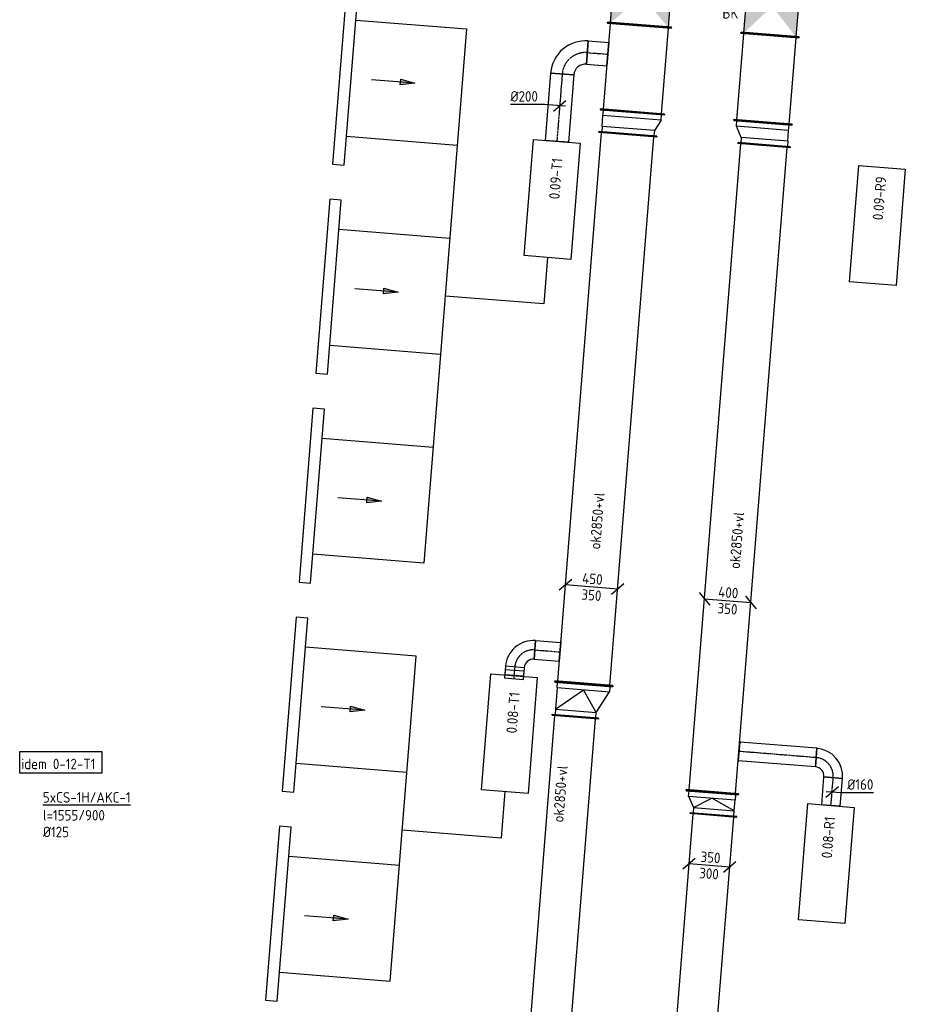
# Model space of a CAD drawing. Header units: millimetres. Extents: x -17664 to 48661, y -98 to 70975.
# Tile 9 of 62: x -2293 to 5307, y 29508 to 37960. Entities that reach past the tile are written whole.
import ezdxf

# ---------------------------------------------------------------- set-up
doc = ezdxf.new("R2010")
doc.units = ezdxf.units.MM
for name, pattern in [('2322122', [47, 40, -7]), ('CENTER2', [28.575, 19.05, -3.175, 3.175, -3.175]), ('SMALL_DASH', [1.5, 0.5, -1])]:
    doc.linetypes.add(name, pattern=pattern)
for name, color, linetype in [('WL521---', 4, '2322122'), ('WL570---_APP', 2, 'Continuous'), ('WL570---_RETOUR_D', 4, 'Continuous'), ('WL570---_RETOUR_HL', 1, 'CENTER2'), ('WL570---_TOEVOER', 3, 'Continuous'), ('WL570---_TOEVOER_D', 3, 'Continuous'), ('WL570---_TOEVOER_HL', 1, 'CENTER2'), ('WM570---', 1, 'Continuous'), ('WM570---_RETOUR', 1, 'Continuous'), ('WM570---_TOEVOER', 1, 'Continuous')]:
    doc.layers.add(name, color=color, linetype=linetype)
doc.styles.add('STABICAD-018', font='ISOCP.SHX', dxfattribs={"height": 90})

# ---------------------------------------------------------------- blocks, each defined once
blk = doc.blocks.new('*U723')
at = {"color": 0, "linetype": 'Continuous'}
for p, q in [((0, 200, -3000), (5, 200, -3000)), ((0, -200, -3000), (0, 200, -3000)), ((5, -200, -3000), (5, 200, -3000)), ((5, 175, -3000), (3096.2, 175, -3000)), ((3101.2, 200, -3000), (3096.2, 200, -3000)), ((3096.2, -200, -3000), (3096.2, 200, -3000)), ((3101.2, -200, -3000), (3101.2, 200, -3000)), ((0, -200, -3000), (5, -200, -3000)), ((5, -175, -3000), (3096.2, -175, -3000)), ((3101.2, -200, -3000), (3096.2, -200, -3000))]:
    blk.add_line(p, q, dxfattribs=at)
at = {"layer": 'WL521---', "color": 2, "style": 'STABICAD-018'}
for tag in ['SECTIONCODE', 'CODE', 'POSITIONCODE']:
    blk.add_attdef(tag, (2227.7, 28885.8, 3000), '', height=1.8, dxfattribs=at)
blk = doc.blocks.new('*U727')
at = {"color": 0, "linetype": 'Continuous'}
for p, q in [((-80, 160, -2975), (80, 160, -2975)), ((-160, -80, -2975), (-160, 80, -2975))]:
    blk.add_line(p, q, dxfattribs=at)
for radius, end in [(80, 0), (240, 360)]:
    blk.add_arc((-160, 160, -2975), radius, 270, end, dxfattribs=at)
at = {"layer": 'WL570---_TOEVOER_HL', "linetype": 'CENTER2'}
blk.add_arc((-160, 160, -2975), 160, 270, 360, dxfattribs=at)
at = {"layer": 'WL521---', "color": 2, "style": 'STABICAD-018'}
for tag in ['CODE', 'SECTIONCODE', 'POSITIONCODE']:
    blk.add_attdef(tag, (1968.1, 32563.2, 2975), '', height=1.8, dxfattribs=at)
blk = doc.blocks.new('*U730')
at = {"color": 0, "linetype": 'Continuous'}
for p, q in [((-51.7, 80, -2975), (21.9, 80, -2975)), ((-51.7, 80, -2975), (-51.7, -80, -2975)), ((-21.9, 80, -2975), (51.7, 80, -2975)), ((-21.9, 80, -2975), (-21.9, -80, -2975)), ((21.9, 80, -2975), (21.9, -80, -2975)), ((51.7, 80, -2975), (51.7, -80, -2975)), ((-51.7, -80, -2975), (21.9, -80, -2975)), ((-21.9, -80, -2975), (51.7, -80, -2975))]:
    blk.add_line(p, q, dxfattribs=at)
at = {"layer": 'WL570---_TOEVOER_HL', "linetype": 'CENTER2'}
blk.add_line((-51.7, 0, -2975), (51.7, 0, -2975), dxfattribs=at)
at = {"layer": 'WL521---', "color": 2, "style": 'STABICAD-018'}
for tag, p in [('CODE', (1951.2, 32452.2, 2975)), ('SECTIONCODE', (1951.2, 32352.2, 2975)), ('POSITIONCODE', (1951.2, 32352.2, 2975))]:
    blk.add_attdef(tag, p, '', height=1.8, dxfattribs=at)
blk = doc.blocks.new('*U724')
at = {"color": 0, "linetype": 'Continuous'}
for p, q in [((0, 80, -2975), (216.1, 80, -2975)), ((0, -80, -2975), (0, 80, -2975)), ((216.1, 80, -2975), (216.1, -80, -2975)), ((0, -80, -2975), (216.1, -80, -2975))]:
    blk.add_line(p, q, dxfattribs=at)
at = {"layer": 'WL570---_TOEVOER_HL', "linetype": 'CENTER2'}
blk.add_line((0, 0, -2975), (216.1, 0, -2975), dxfattribs=at)
at = {"layer": 'WL521---', "color": 2, "style": 'STABICAD-018'}
for tag in ['CODE', 'SECTIONCODE', 'POSITIONCODE']:
    blk.add_attdef(tag, (2127.6, 32550.4, 2975), '', height=1.8, dxfattribs=at)
blk = doc.blocks.new('*U739')
at = {"color": 0, "linetype": 'Continuous'}
for p, q in [((0, 250, -3025), (5, 250, -3025)), ((0, -250, -3025), (0, 250, -3025)), ((5, -250, -3025), (5, 250, -3025)), ((5, 225, -3025), (4728, 225, -3025)), ((4733, 250, -3025), (4728, 250, -3025)), ((4728, -250, -3025), (4728, 250, -3025)), ((4733, -250, -3025), (4733, 250, -3025)), ((0, -250, -3025), (5, -250, -3025)), ((5, -225, -3025), (4728, -225, -3025)), ((4733, -250, -3025), (4728, -250, -3025))]:
    blk.add_line(p, q, dxfattribs=at)
at = {"layer": 'WL521---', "color": 2, "style": 'STABICAD-018'}
for tag in ['CODE', 'SECTIONCODE', 'POSITIONCODE']:
    blk.add_attdef(tag, (2547.8, 32258.8, 3025), '', height=1.8, dxfattribs=at)
blk = doc.blocks.new('*U721')
at = {"color": 0, "linetype": 'Continuous'}
for p, q in [((-50, 250, -3025), (-45, 250, -3025)), ((-50, -250, -3025), (-50, 250, -3025)), ((-45, -250, -3025), (-45, 250, -3025)), ((-45, 225, -3025), (0, 225, -3025)), ((186.6, 125, -3025), (0, 225, -3025)), ((0, -225, -3025), (0, 225, -3025)), ((186.6, 125, -3025), (0, 0, -3025)), ((231.6, 125, -3025), (186.6, 125, -3025)), ((186.6, -225, -3025), (186.6, 125, -3025)), ((236.6, 150, -3025), (231.6, 150, -3025)), ((231.6, -250, -3025), (231.6, 150, -3025)), ((236.6, -250, -3025), (236.6, 150, -3025)), ((186.6, -225, -3025), (0, 0, -3025)), ((-50, -250, -3025), (-45, -250, -3025)), ((0, -225, -3025), (-45, -225, -3025)), ((0, -225, -3025), (186.6, -225, -3025)), ((186.6, -225, -3025), (231.6, -225, -3025)), ((236.6, -250, -3025), (231.6, -250, -3025))]:
    blk.add_line(p, q, dxfattribs=at)
at = {"layer": 'WL521---', "color": 2, "style": 'STABICAD-018'}
for tag in ['CODE', 'SECTIONCODE', 'POSITIONCODE']:
    blk.add_attdef(tag, (2543.8, 32209, 3025), '', height=1.8, dxfattribs=at)
blk = doc.blocks.new('*U768')
at = {"color": 0, "linetype": 'Continuous'}
for p, q in [((0, 200, -3000), (5, 200, -3000)), ((0, -200, -3000), (0, 200, -3000)), ((5, -200, -3000), (5, 200, -3000)), ((5, 175, -3000), (3142.9, 175, -3000)), ((3147.9, 200, -3000), (3142.9, 200, -3000)), ((3142.9, -200, -3000), (3142.9, 200, -3000)), ((3147.9, -200, -3000), (3147.9, 200, -3000)), ((0, -200, -3000), (5, -200, -3000)), ((5, -175, -3000), (3142.9, -175, -3000)), ((3147.9, -200, -3000), (3142.9, -200, -3000))]:
    blk.add_line(p, q, dxfattribs=at)
at = {"layer": 'WL521---', "color": 2, "style": 'STABICAD-018'}
for tag, p in [('SECTIONCODE', (3261.3, 28031.7, 3000)), ('POSITIONCODE', (3261.3, 28031.7, 3000)), ('CODE', (3408.9, 27995.8, 3000))]:
    blk.add_attdef(tag, p, '', height=1.8, dxfattribs=at)
blk = doc.blocks.new('*U775')
at = {"color": 0, "linetype": 'Continuous'}
for p, q in [((0, 80, -2975), (239.6, 80, -2975)), ((0, -80, -2975), (0, 80, -2975)), ((239.6, 80, -2975), (239.6, -80, -2975)), ((0, -80, -2975), (239.6, -80, -2975))]:
    blk.add_line(p, q, dxfattribs=at)
at = {"layer": 'WL570---_RETOUR_HL', "linetype": 'CENTER2'}
blk.add_line((0, 0, -2975), (239.6, 0, -2975), dxfattribs=at)
at = {"layer": 'WL521---', "color": 2, "style": 'STABICAD-018'}
for tag, p in [('SECTIONCODE', (4527.3, 31322.7, 2975)), ('POSITIONCODE', (4527.3, 31322.7, 2975)), ('CODE', (4669.1, 31214.6, 2975))]:
    blk.add_attdef(tag, p, '', height=1.8, dxfattribs=at)
blk = doc.blocks.new('*U772')
at = {"color": 0, "linetype": 'Continuous'}
for p, q in [((-80, 160, -2975), (80, 160, -2975)), ((-160, -80, -2975), (-160, 80, -2975))]:
    blk.add_line(p, q, dxfattribs=at)
for radius in [80, 240]:
    blk.add_arc((-160, 160, -2975), radius, 270, 0, dxfattribs=at)
at = {"layer": 'WL570---_RETOUR_HL', "linetype": 'CENTER2'}
blk.add_arc((-160, 160, -2975), 160, 270, 0, dxfattribs=at)
at = {"layer": 'WL521---', "color": 2, "style": 'STABICAD-018'}
for tag in ['CODE', 'SECTIONCODE', 'POSITIONCODE']:
    blk.add_attdef(tag, (4701, 31613, 2975), '', height=1.8, dxfattribs=at)
blk = doc.blocks.new('*U781')
at = {"color": 0, "linetype": 'Continuous'}
for p, q in [((0, 225, -3025), (5, 225, -3025)), ((0, -225, -3025), (0, 225, -3025)), ((5, -225, -3025), (5, 225, -3025)), ((5, 200, -3025), (5567.7, 200, -3025)), ((5572.7, 225, -3025), (5567.7, 225, -3025)), ((5567.7, -225, -3025), (5567.7, 225, -3025)), ((5572.7, -225, -3025), (5572.7, 225, -3025)), ((0, -225, -3025), (5, -225, -3025)), ((5, -200, -3025), (5567.7, -200, -3025)), ((5572.7, -225, -3025), (5567.7, -225, -3025))]:
    blk.add_line(p, q, dxfattribs=at)
at = {"layer": 'WL521---', "color": 2, "style": 'STABICAD-018'}
for tag, p in [('SECTIONCODE', (3809.6, 31436.4, 3025)), ('POSITIONCODE', (3809.6, 31436.4, 3025)), ('CODE', (3650.5, 31328.3, 3025))]:
    blk.add_attdef(tag, p, '', height=1.8, dxfattribs=at)
blk = doc.blocks.new('*U769')
at = {"color": 0, "linetype": 'Continuous'}
for p, q in [((0, 80, -2975), (663.4, 80, -2975)), ((0, -80, -2975), (0, 80, -2975)), ((663.4, 80, -2975), (663.4, -80, -2975)), ((0, -80, -2975), (663.4, -80, -2975))]:
    blk.add_line(p, q, dxfattribs=at)
at = {"layer": 'WL570---_RETOUR_HL', "linetype": 'CENTER2'}
blk.add_line((0, 0, -2975), (663.4, 0, -2975), dxfattribs=at)
at = {"layer": 'WL521---', "color": 2, "style": 'STABICAD-018'}
for tag, p in [('SECTIONCODE', (4256.9, 31799, 2975)), ('POSITIONCODE', (4256.9, 31799, 2975)), ('CODE', (4541.5, 31625.7, 2975))]:
    blk.add_attdef(tag, p, '', height=1.8, dxfattribs=at)
blk = doc.blocks.new('*U744')
at = {"color": 0, "linetype": 'Continuous'}
for p, q in [((-170.5, 63.8, -3025), (-278.1, -27.9, -3025)), ((224.3, -17.9, -3025), (-224.3, 17.9, -3025)), ((278.1, 27.9, -3025), (170.5, -63.8, -3025))]:
    blk.add_line(p, q, dxfattribs=at)
at = {"color": 0, "linetype": 'Continuous', "style": 'STABICAD-018'}
for s, p in [('450', (-83.3, 31.7, -3025)), ('350', (-89.9, -108.2, -3025))]:
    blk.add_text(s, height=90, rotation=355.42527, dxfattribs=at).set_placement(p)
at = {"layer": 'WL521---', "color": 2, "style": 'STABICAD-018'}
blk.add_attdef('CODE', (2614.3, 33090.7, 3025), '', height=1.8, dxfattribs=at)
blk = doc.blocks.new('*U779')
at = {"color": 0, "linetype": 'Continuous'}
for p, q in [((-245.2, 69.8, -3025), (-153.5, -37.9, -3025)), ((-199.4, 16, -3025), (199.4, -16, -3025)), ((153.5, 37.9, -3025), (245.2, -69.8, -3025))]:
    blk.add_line(p, q, dxfattribs=at)
at = {"color": 0, "linetype": 'Continuous', "style": 'STABICAD-018'}
for s, p in [('400', (-83.3, 31.7, -3025)), ('350', (-89.9, -108.2, -3025))]:
    blk.add_text(s, height=90, rotation=355.42527, dxfattribs=at).set_placement(p)
at = {"layer": 'WL521---', "color": 2, "style": 'STABICAD-018'}
blk.add_attdef('CODE', (3782.1, 32973.5, 3025), '', height=1.8, dxfattribs=at)
blk = doc.blocks.new('*U722')
at = {"color": 2, "linetype": 'SMALL_DASH'}
for p, q in [((0, 95, -2975), (0, -95, -2975)), ((0, -80, -2975), (0, 80, -2975))]:
    blk.add_line(p, q, dxfattribs=at)
at = {"color": 0, "linetype": 'Continuous'}
for p, q in [((0, 80, -2975), (1, 80, -2975)), ((1, 80, -2975), (1, -80, -2975)), ((0, -80, -2975), (1, -80, -2975))]:
    blk.add_line(p, q, dxfattribs=at)
at = {"layer": 'WL570---_TOEVOER_HL', "linetype": 'CENTER2'}
blk.add_line((0, 0, -2975), (1, 0, -2975), dxfattribs=at)
at = {"layer": 'WL521---', "color": 2, "style": 'STABICAD-018'}
for tag in ['CODE', 'SECTIONCODE', 'POSITIONCODE']:
    blk.add_attdef(tag, (2344, 32533.1, 2975), '', height=1.8, dxfattribs=at)
blk = doc.blocks.new('*U778')
at = {"color": 0, "linetype": 'Continuous'}
for p, q in [((-53.8, -45.9, -2975), (53.8, 45.9, -2975)), ((-49.8, 4, -2975), (79.7, -6.4, -2975)), ((79.7, -6.4, -2975), (354.8, -6.4, -2975))]:
    blk.add_line(p, q, dxfattribs=at)
at = {"color": 0, "linetype": 'Continuous', "style": 'STABICAD-018'}
blk.add_text('%%c160', height=90, dxfattribs=at).set_placement((129.7, 18.6, -2975))
at = {"layer": 'WL521---', "color": 2, "style": 'STABICAD-018'}
blk.add_attdef('CODE', (4678.5, 31331.6, 2975), '', height=1.8, dxfattribs=at)
blk = doc.blocks.new('*U733')
at = {"color": 0, "linetype": 'Continuous'}
for p, q in [((-100, 200, -2975), (100, 200, -2975)), ((-200, -100, -2975), (-200, 100, -2975))]:
    blk.add_line(p, q, dxfattribs=at)
for radius in [100, 300]:
    blk.add_arc((-200, 200, -2975), radius, 270, 360, dxfattribs=at)
at = {"layer": 'WL570---_TOEVOER_HL', "linetype": 'CENTER2'}
blk.add_arc((-200, 200, -2975), 200, 270, 360, dxfattribs=at)
at = {"layer": 'WL521---', "color": 2, "style": 'STABICAD-018'}
for tag in ['CODE', 'SECTIONCODE', 'POSITIONCODE']:
    blk.add_attdef(tag, (2378.6, 37694, 2975), '', height=1.8, dxfattribs=at)
blk = doc.blocks.new('*U732')
at = {"color": 0, "linetype": 'Continuous'}
for p, q in [((0, 100, -2975), (580.8, 100, -2975)), ((0, -100, -2975), (0, 100, -2975)), ((580.8, 100, -2975), (580.8, -100, -2975)), ((0, -100, -2975), (580.8, -100, -2975))]:
    blk.add_line(p, q, dxfattribs=at)
at = {"layer": 'WL570---_TOEVOER_HL', "linetype": 'CENTER2'}
blk.add_line((0, 0, -2975), (580.8, 0, -2975), dxfattribs=at)
at = {"layer": 'WL521---', "color": 2, "style": 'STABICAD-018'}
for tag, p in [('CODE', (2362.7, 37494.6, 2975)), ('SECTIONCODE', (2491, 37217.9, 2975)), ('POSITIONCODE', (2491, 37217.9, 2975))]:
    blk.add_attdef(tag, p, '', height=1.8, dxfattribs=at)
blk = doc.blocks.new('*U736')
at = {"color": 0, "linetype": 'Continuous'}
for p, q in [((-50, 250, -3025), (-45, 250, -3025)), ((-50, -250, -3025), (-50, 250, -3025)), ((-45, -250, -3025), (-45, 250, -3025)), ((0, 225, -3025), (-45, 225, -3025)), ((0, 225, -3025), (93.3, 225, -3025)), ((0, -225, -3025), (0, 225, -3025)), ((93.3, 225, -3025), (138.3, 225, -3025)), ((93.3, -275, -3025), (93.3, 225, -3025)), ((143.3, 250, -3025), (138.3, 250, -3025)), ((138.3, -300, -3025), (138.3, 250, -3025)), ((143.3, -300, -3025), (143.3, 250, -3025)), ((-50, -250, -3025), (-45, -250, -3025)), ((0, -225, -3025), (-45, -225, -3025)), ((93.3, -275, -3025), (0, -225, -3025)), ((93.3, -275, -3025), (138.3, -275, -3025)), ((143.3, -300, -3025), (138.3, -300, -3025))]:
    blk.add_line(p, q, dxfattribs=at)
at = {"layer": 'WL521---', "color": 2, "style": 'STABICAD-018'}
for tag, p in [('CODE', (2929.2, 37126.6, 3025)), ('SECTIONCODE', (2929.2, 37026.6, 3025)), ('POSITIONCODE', (2929.2, 37026.6, 3025))]:
    blk.add_attdef(tag, p, '', height=1.8, dxfattribs=at)
blk = doc.blocks.new('*U746')
at = {"color": 0, "linetype": 'Continuous'}
for p, q in [((0, 275, -3025), (5, 275, -3025)), ((0, -275, -3025), (0, 275, -3025)), ((5, -275, -3025), (5, 275, -3025)), ((747, 275, -3025), (742, 275, -3025)), ((742, -275, -3025), (742, 275, -3025)), ((747, -275, -3025), (747, 275, -3025)), ((5, 250, -3025), (742, 250, -3025)), ((5, -250, -3025), (742, -250, -3025)), ((0, -275, -3025), (5, -275, -3025)), ((747, -275, -3025), (742, -275, -3025))]:
    blk.add_line(p, q, dxfattribs=at)
at = {"layer": 'WL521---', "color": 2, "style": 'STABICAD-018'}
for tag in ['CODE', 'SECTIONCODE', 'POSITIONCODE']:
    blk.add_attdef(tag, (2965.6, 37167.5, 3025), '', height=1.8, dxfattribs=at)
blk = doc.blocks.new('*U745')
at = {"linetype": 'Continuous'}
for points in [[(-250, 250), (250, 250), (0, 0)], [(-250, -250), (250, -250), (0, 0)]]:
    blk.add_hatch(color=2, dxfattribs=at).paths.add_polyline_path(points, flags=0)
at = {"color": 2, "linetype": 'Continuous'}
for p, q in [((-250, 275, -3025), (-245, 275, -3025)), ((-250, -275, -3025), (-250, 275, -3025)), ((-245, -275, -3025), (-245, 275, -3025)), ((250, 275, -3025), (245, 275, -3025)), ((245, -275, -3025), (245, 275, -3025)), ((250, -275, -3025), (250, 275, -3025)), ((-245, 250, -3025), (245, 250, -3025)), ((-245, -250, -3025), (245, -250, -3025)), ((-250, -275, -3025), (-245, -275, -3025)), ((250, -275, -3025), (245, -275, -3025))]:
    blk.add_line(p, q, dxfattribs=at)
at = {"layer": 'WL521---', "color": 1, "style": 'STABICAD-018'}
for tag, p in [('PRODUCTCODE', (3845.1, 38961.3, 3025)), ('PRODUCTCODE2', (3045.1, 38161.3, 3025))]:
    blk.add_attdef(tag, p, '', height=1.8, dxfattribs=at)
at = {"layer": 'WL521---', "color": 2, "style": 'STABICAD-018'}
for tag, p in [('CODE', (3045.1, 38261.3, 3025)), ('FREETEXT', (3045.1, 38211.3, 3025)), ('SECTIONCODE', (3045.1, 38161.3, 3025)), ('POSITIONCODE', (3045.1, 38161.3, 3025)), ('INDICATIONTEXT', (2602.2, 38044.7, 3025))]:
    blk.add_attdef(tag, p, '', height=1.8, dxfattribs=at)
blk = doc.blocks.new('*U738')
at = {"color": 0, "linetype": 'Continuous'}
for p, q in [((0, 100, -2975), (176.1, 100, -2975)), ((0, -100, -2975), (0, 100, -2975)), ((176.1, 100, -2975), (176.1, -100, -2975)), ((0, -100, -2975), (176.1, -100, -2975))]:
    blk.add_line(p, q, dxfattribs=at)
at = {"layer": 'WL570---_TOEVOER_HL', "linetype": 'CENTER2'}
blk.add_line((0, 0, -2975), (176.1, 0, -2975), dxfattribs=at)
at = {"layer": 'WL521---', "color": 2, "style": 'STABICAD-018'}
for tag, p in [('SECTIONCODE', (2630.7, 37824.3, 2975)), ('POSITIONCODE', (2630.7, 37824.3, 2975)), ('CODE', (2578, 37678.1, 2975))]:
    blk.add_attdef(tag, p, '', height=1.8, dxfattribs=at)
blk = doc.blocks.new('*U734')
at = {"color": 0, "linetype": 'Continuous'}
for p, q in [((-129.9, 10.4, -2975), (-422.9, 10.4, -2975)), ((49.8, -4, -2975), (-129.9, 10.4, -2975)), ((-53.8, -45.9, -2975), (53.8, 45.9, -2975))]:
    blk.add_line(p, q, dxfattribs=at)
at = {"color": 0, "linetype": 'Continuous', "style": 'STABICAD-018'}
blk.add_text('%%c200', height=90, dxfattribs=at).set_placement((-422.9, 35.4, -2975))
at = {"layer": 'WL521---', "color": 2, "style": 'STABICAD-018'}
blk.add_attdef('CODE', (2340.8, 37221.9, 2975), '', height=1.8, dxfattribs=at)
blk = doc.blocks.new('*U737')
at = {"color": 2, "linetype": 'SMALL_DASH'}
for p, q in [((0, 115, -2975), (0, -115, -2975)), ((0, -100, -2975), (0, 100, -2975))]:
    blk.add_line(p, q, dxfattribs=at)
at = {"color": 0, "linetype": 'Continuous'}
for p, q in [((0, 100, -2975), (1, 100, -2975)), ((1, 100, -2975), (1, -100, -2975)), ((0, -100, -2975), (1, -100, -2975))]:
    blk.add_line(p, q, dxfattribs=at)
at = {"layer": 'WL570---_TOEVOER_HL', "linetype": 'CENTER2'}
blk.add_line((0, 0, -2975), (1, 0, -2975), dxfattribs=at)
at = {"layer": 'WL521---', "color": 2, "style": 'STABICAD-018'}
for tag in ['SECTIONCODE', 'CODE', 'POSITIONCODE']:
    blk.add_attdef(tag, (2754.5, 37663.9, 2975), '', height=1.8, dxfattribs=at)
blk = doc.blocks.new('*U776')
at = {"color": 0, "linetype": 'Continuous'}
for p, q in [((-120.6, 59.8, -3000), (-228.3, -31.9, -3000)), ((174.4, -14, -3000), (-174.4, 14, -3000)), ((228.3, 31.9, -3000), (120.6, -59.8, -3000))]:
    blk.add_line(p, q, dxfattribs=at)
at = {"color": 0, "linetype": 'Continuous', "style": 'STABICAD-018'}
for s, p in [('350', (-78.8, 31.4, -3000)), ('300', (-89.9, -108.2, -3000))]:
    blk.add_text(s, height=90, rotation=355.42527, dxfattribs=at).set_placement(p)
at = {"layer": 'WL521---', "color": 2, "style": 'STABICAD-018'}
blk.add_attdef('CODE', (3625.3, 30699.8, 3000), '', height=1.8, dxfattribs=at)
blk = doc.blocks.new('*U766')
at = {"color": 0, "linetype": 'Continuous'}
for p, q in [((-50, 225, -3025), (-45, 225, -3025)), ((-50, -225, -3025), (-50, 225, -3025)), ((-45, -225, -3025), (-45, 225, -3025)), ((-45, 200, -3025), (0, 200, -3025)), ((93.3, 200, -3025), (0, 200, -3025)), ((0, -200, -3025), (0, 200, -3025)), ((93.3, 200, -3025), (0, 0, -3025)), ((138.3, 200, -3025), (93.3, 200, -3025)), ((93.3, -150, -3025), (93.3, 200, -3025)), ((143.3, 225, -3025), (138.3, 225, -3025)), ((138.3, -175, -3025), (138.3, 225, -3025)), ((143.3, -175, -3025), (143.3, 225, -3025)), ((93.3, -150, -3025), (0, 0, -3025)), ((0, -200, -3025), (93.3, -150, -3025)), ((93.3, -150, -3025), (138.3, -150, -3025)), ((-50, -225, -3025), (-45, -225, -3025)), ((0, -200, -3025), (-45, -200, -3025)), ((143.3, -175, -3025), (138.3, -175, -3025))]:
    blk.add_line(p, q, dxfattribs=at)
at = {"layer": 'WL521---', "color": 2, "style": 'STABICAD-018'}
for tag in ['CODE', 'SECTIONCODE', 'POSITIONCODE']:
    blk.add_attdef(tag, (3646.5, 31278.5, 3025), '', height=1.8, dxfattribs=at)
blk = doc.blocks.new('*U767')
at = {"color": 2, "linetype": 'SMALL_DASH'}
for p, q in [((0, 95, -2975), (0, -95, -2975)), ((0, -80, -2975), (0, 80, -2975))]:
    blk.add_line(p, q, dxfattribs=at)
at = {"color": 0, "linetype": 'Continuous'}
for p, q in [((0, 80, -2975), (1, 80, -2975)), ((1, 80, -2975), (1, -80, -2975)), ((0, -80, -2975), (1, -80, -2975))]:
    blk.add_line(p, q, dxfattribs=at)
at = {"layer": 'WL570---_RETOUR_HL', "linetype": 'CENTER2'}
blk.add_line((0, 0, -2975), (1, 0, -2975), dxfattribs=at)
at = {"layer": 'WL521---', "color": 2, "style": 'STABICAD-018'}
for tag in ['CODE', 'SECTIONCODE', 'POSITIONCODE']:
    blk.add_attdef(tag, (3879.2, 31678.7, 2975), '', height=1.8, dxfattribs=at)
blk = doc.blocks.new('*U780')
at = {"color": 0, "linetype": 'Continuous'}
for p, q in [((143.3, 275, -3025), (138.3, 275, -3025)), ((138.3, -225, -3025), (138.3, 275, -3025)), ((143.3, -225, -3025), (143.3, 275, -3025)), ((-50, 225, -3025), (-45, 225, -3025)), ((-50, -225, -3025), (-50, 225, -3025)), ((-45, -225, -3025), (-45, 225, -3025)), ((0, 200, -3025), (-45, 200, -3025)), ((0, 200, -3025), (93.3, 250, -3025)), ((0, -200, -3025), (0, 200, -3025)), ((93.3, 250, -3025), (138.3, 250, -3025)), ((93.3, -200, -3025), (93.3, 250, -3025)), ((-50, -225, -3025), (-45, -225, -3025)), ((0, -200, -3025), (-45, -200, -3025)), ((0, -200, -3025), (93.3, -200, -3025)), ((93.3, -200, -3025), (138.3, -200, -3025)), ((143.3, -225, -3025), (138.3, -225, -3025))]:
    blk.add_line(p, q, dxfattribs=at)
at = {"layer": 'WL521---', "color": 2, "style": 'STABICAD-018'}
for tag, p in [('CODE', (4099, 37033.1, 3025)), ('SECTIONCODE', (4099, 36933.1, 3025)), ('POSITIONCODE', (4099, 36933.1, 3025))]:
    blk.add_attdef(tag, p, '', height=1.8, dxfattribs=at)
blk = doc.blocks.new('*U785')
at = {"color": 0, "linetype": 'Continuous'}
for p, q in [((0, 250, -3025), (5, 250, -3025)), ((0, -250, -3025), (0, 250, -3025)), ((5, -250, -3025), (5, 250, -3025)), ((5, 225, -3025), (746.8, 225, -3025)), ((751.8, 250, -3025), (746.8, 250, -3025)), ((746.8, -250, -3025), (746.8, 250, -3025)), ((751.8, -250, -3025), (751.8, 250, -3025)), ((0, -250, -3025), (5, -250, -3025)), ((5, -225, -3025), (746.8, -225, -3025)), ((751.8, -250, -3025), (746.8, -250, -3025))]:
    blk.add_line(p, q, dxfattribs=at)
at = {"layer": 'WL521---', "color": 2, "style": 'STABICAD-018'}
for tag in ['CODE', 'SECTIONCODE', 'POSITIONCODE']:
    blk.add_attdef(tag, (4085.5, 37077.9, 3025), '', height=1.8, dxfattribs=at)
blk = doc.blocks.new('*U783')
at = {"linetype": 'Continuous'}
for points in [[(-250, 225), (250, 225), (0, 0)], [(-250, -225), (250, -225), (0, 0)]]:
    blk.add_hatch(color=2, dxfattribs=at).paths.add_polyline_path(points, flags=0)
at = {"color": 2, "linetype": 'Continuous'}
for p, q in [((-250, 250, -3025), (-245, 250, -3025)), ((-250, -250, -3025), (-250, 250, -3025)), ((-245, -250, -3025), (-245, 250, -3025)), ((-245, 225, -3025), (245, 225, -3025)), ((250, 250, -3025), (245, 250, -3025)), ((245, -250, -3025), (245, 250, -3025)), ((250, -250, -3025), (250, 250, -3025)), ((-250, -250, -3025), (-245, -250, -3025)), ((-245, -225, -3025), (245, -225, -3025)), ((250, -250, -3025), (245, -250, -3025))]:
    blk.add_line(p, q, dxfattribs=at)
at = {"layer": 'WL521---', "color": 1, "style": 'STABICAD-018'}
for tag, p in [('PRODUCTCODE', (4890.6, 38801.5, 3025)), ('PRODUCTCODE2', (4165.6, 38076.5, 3025))]:
    blk.add_attdef(tag, p, '', height=1.8, dxfattribs=at)
at = {"layer": 'WL521---', "color": 2, "style": 'STABICAD-018'}
for tag, p in [('CODE', (4165.6, 38176.5, 3025)), ('FREETEXT', (4165.6, 38126.5, 3025)), ('SECTIONCODE', (4165.6, 38076.5, 3025)), ('POSITIONCODE', (4165.6, 38076.5, 3025)), ('INDICATIONTEXT', (3737.7, 37970.3, 3025))]:
    blk.add_attdef(tag, p, '', height=1.8, dxfattribs=at)
blk = doc.blocks.new('DM_SYM002')
at = {"color": 0, "linetype": 'Continuous'}
for p, q in [((0, 0), (-7.5, 0)), ((-2.5, -0.5), (-2.5, 0.5)), ((-2.5, 0.5), (0, 0)), ((0, 0), (-2.5, -0.5))]:
    blk.add_line(p, q, dxfattribs=at)
blk.add_solid([(-2.5, 0.5), (-2.5, -0.5), (0, 0)], dxfattribs=at)

msp = doc.modelspace()

# ---------------------------------------------------------------- linework, layer by layer
at = {"layer": 'WL570---_APP', "elevation": 3000}
for points in [[(2117, 36931.6), (2515.7, 36899.7), (2435.9, 35902.9), (2037.2, 35934.8)], [(4908, 36708.3), (5306.8, 36676.4), (5227, 35679.6), (4828.3, 35711.5)], [(1750.1, 32346.3), (2148.8, 32314.4), (2069, 31317.6), (1670.3, 31349.5)], [(4469.7, 31230.6), (4868.5, 31198.7), (4788.7, 30201.9), (4390, 30233.8)]]:
    msp.add_lwpolyline(points, close=True, dxfattribs=at)
at = {"layer": 'WL570---_TOEVOER_D', "elevation": 3000}
for points in [[(610.4, 38205.5), (510.8, 38215), (391.2, 36719.8), (490.9, 36711.8)], [(466.8, 36411.2), (367.3, 36420.8), (247.6, 34925.6), (347.3, 34917.6)], [(323.2, 34617), (223.7, 34626.5), (104, 33131.3), (203.7, 33123.3)], [(179.7, 32822.7), (80.1, 32832.2), (-39.5, 31337), (60.2, 31329.1)], [(36.1, 31028.4), (-63.4, 31038), (-183.1, 29542.8), (-83.4, 29534.8)]]:
    msp.add_lwpolyline(points, close=True, dxfattribs=at)
for points in [[(590.5, 37956.6), (1540.8, 37880.6), (1173.9, 33295.2), (223.6, 33371.3)], [(510.7, 36959.8), (1461.1, 36883.8)], [(446.9, 36162.4), (1397.2, 36086.3)], [(2236.6, 35918.9), (2204.7, 35520.1), (1357.4, 35587.9)], [(367.1, 35165.6), (1317.5, 35089.5)], [(303.3, 34368.1), (1253.7, 34292.1)], [(-63.6, 29782.8), (886.8, 29706.7), (1110.1, 32497.8), (159.8, 32573.8)], [(80, 31577), (1030.4, 31501)], [(1869.7, 31333.5), (1837.8, 30934.8), (990.5, 31002.6)], [(16.2, 30779.6), (966.5, 30703.5)]]:
    msp.add_lwpolyline(points, dxfattribs=at)
at = {"layer": 'WM570---_TOEVOER'}
msp.add_lwpolyline([(-2293.2, 31679.4), (-1587.6, 31679.4), (-1587.6, 31491.2), (-2293.2, 31491.2)], close=True, dxfattribs=at)

# ---------------------------------------------------------------- block references
at = {"layer": 'WL570---_RETOUR_D', "color": 2, "linetype": 'Continuous'}
ref = msp.add_blockref('*U783', (4165.6, 38076.5, 3025), dxfattribs=dict(at, rotation=85.41264599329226))
ref.add_attrib('INDICATIONTEXT', 'BK', (3737.7, 37970.3, 3025), dxfattribs={"layer": '0', "color": 2, "linetype": 'SMALL_DASH', "height": 90, "style": 'STABICAD-018'})
at = {"layer": 'WL570---_RETOUR_D', "linetype": 'Continuous'}
for name, p, rotation in [('*U785', (4085.5, 37077.9, 3025), 85.41264599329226), ('*U780', (4099, 36933.1, 3025), 85.42526662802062), ('*U781', (3650.5, 31328.3, 3025), 85.42526662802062), ('*U767', (3879.2, 31678.7, 2975), 355.4252666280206), ('*U769', (4541.5, 31625.7, 2975), 175.4252666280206), ('*U772', (4701, 31613, 2975), 85.42526662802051), ('*U775', (4669.1, 31214.6, 2975), 85.42526662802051), ('*U766', (3646.5, 31278.5, 3025), 265.4252666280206), ('*U768', (3408.9, 27995.8, 3000), 85.42526662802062)]:
    msp.add_blockref(name, p, dxfattribs=dict(at, rotation=rotation))
at = {"layer": 'WL570---_TOEVOER', "linetype": 'Continuous', "xscale": 49.99999999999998, "yscale": 49.99999999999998, "zscale": 49.99999999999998, "rotation": 355.425266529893}
for p in [(1098.9, 37415.6, 3000), (955.4, 35621.3, 3000), (811.8, 33827.1, 3000), (668.2, 32032.8, 3000), (524.7, 30238.5, 3000)]:
    msp.add_blockref('DM_SYM002', p, dxfattribs=at)
at = {"layer": 'WL570---_TOEVOER_D', "color": 2, "linetype": 'Continuous'}
ref = msp.add_blockref('*U745', (3045.1, 38161.3, 3025), dxfattribs=dict(at, rotation=85.42526662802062))
ref.add_attrib('INDICATIONTEXT', 'BK', (2602.2, 38044.7, 3025), dxfattribs={"layer": '0', "color": 2, "linetype": 'Continuous', "height": 90, "style": 'STABICAD-018'})
at = {"layer": 'WL570---_TOEVOER_D', "linetype": 'Continuous'}
for name, p, rotation in [('*U746', (2965.6, 37167.5, 3025), 85.42526662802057), ('*U733', (2378.6, 37694, 2975), 175.4252666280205), ('*U738', (2578, 37678.1, 2975), 355.4252666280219), ('*U737', (2754.5, 37663.9, 2975), 175.4252666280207), ('*U732', (2362.7, 37494.6, 2975), 265.4252666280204), ('*U736', (2929.2, 37026.6, 3025), 85.42526662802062), ('*U739', (2547.8, 32258.8, 3025), 85.42526662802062), ('*U727', (1968.1, 32563.2, 2975), 175.4252666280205), ('*U724', (2127.6, 32550.4, 2975), 355.4252666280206), ('*U722', (2344, 32533.1, 2975), 175.4252666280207), ('*U730', (1951.2, 32352.2, 2975), 265.4252666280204), ('*U721', (2543.8, 32209, 3025), 265.4252666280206), ('*U723', (2227.7, 28885.8, 3000), 85.42526662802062)]:
    msp.add_blockref(name, p, dxfattribs=dict(at, rotation=rotation))
at = {"layer": 'WM570---_RETOUR', "linetype": 'Continuous'}
for name, p in [('*U779', (3782.1, 32973.5, 3025)), ('*U778', (4678.5, 31331.6, 2975)), ('*U776', (3625.3, 30699.8, 3000))]:
    msp.add_blockref(name, p, dxfattribs=at)
at = {"layer": 'WM570---_TOEVOER', "linetype": 'Continuous'}
for name, p in [('*U734', (2340.8, 37221.9, 2975)), ('*U744', (2614.3, 33090.7, 3025))]:
    msp.add_blockref(name, p, dxfattribs=at)

# ---------------------------------------------------------------- texts
at = {"layer": 'WM570---', "style": 'STABICAD-018'}
for s, p in [('0.09-T1', (2338.4, 36416.1)), ('0.09-R9', (5114.8, 36236.3)), ('0.08-T1', (1971.5, 31830.7)), ('0.08-R1', (4676.5, 30758.6))]:
    msp.add_text(s, height=90, rotation=85.42527, dxfattribs=at).set_placement(p)
for s, p in [('%%U5xCS-1H/AKC-1', (-2094.3, 31239.5)), ('l=1555/900', (-2094.3, 31085.8)), ('%%C125', (-2094.3, 30942.8))]:
    msp.add_text(s, height=90, dxfattribs=at).set_placement(p)
at = {"layer": 'WM570---_RETOUR', "linetype": 'Continuous', "style": 'STABICAD-018'}
msp.add_text('ok2850+vl', height=90, rotation=85.42527, dxfattribs=at).set_placement((3886.2, 33243.5))
at = {"layer": 'WM570---_TOEVOER', "style": 'STABICAD-018'}
for p in [(2687.4, 33410.6), (2371.2, 31067)]:
    msp.add_text('ok2850+vl', height=90, rotation=85.42527, dxfattribs=at).set_placement(p)
msp.add_text('idem 0-12-T1', height=90, dxfattribs=at).set_placement((-2280, 31526.5))

doc.saveas('drawing.dxf')
